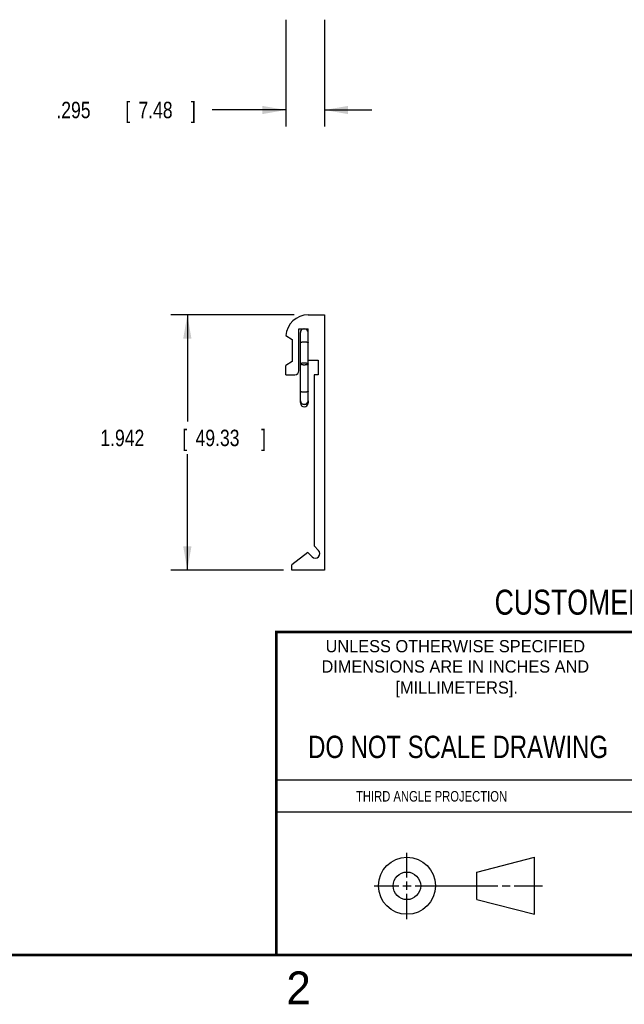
# Model space of a CAD drawing. Header units: inches. Extents: x 0 to 22, y 0 to 17.
# Tile 2 of 8: x 11.7 to 16.3, y 0.1 to 7.6. Entities that reach past the tile are written whole.
import ezdxf
from ezdxf.enums import TextEntityAlignment as Align

# ---------------------------------------------------------------- set-up
doc = ezdxf.new("R2010")
doc.units = ezdxf.units.IN
doc.header["$LTSCALE"] = 1.21
doc.header["$MEASUREMENT"] = 0
doc.layers.get('0').update_dxf_attribs({"linetype": 'CONTINUOUS'})
doc.layers.add('DIMENSIONS', color=7, linetype='CONTINUOUS')
doc.styles.get("Standard").update_dxf_attribs({"font": 'txt', "width": 0.8})
doc.dimstyles.new('DIMSTYLE_1', dxfattribs={"dimtxt": 0.125, "dimasz": 0.18, "dimexe": 0.18, "dimexo": 0.0625, "dimgap": 0.09, "dimtad": 0, "dimtih": 1, "dimtoh": 1, "dimdec": 3, "dimzin": 4, "dimdsep": 46, "dimtxsty": 'STANDARD', "dimblk": '_FILLED', "dimblk1": '_FILLED', "dimblk2": '_FILLED', "dimcen": 0.09, "dimadec": 0, "dimazin": 0, "dimtp": 0.01, "dimtm": 0.01, "dimtfac": 1, "dimtdec": 3, "dimtofl": 0, "dimtmove": 0, "dimatfit": 3, "dimldrblk": '_FILLED', "dimfxl": 1, "dimtolj": 1, "dimtzin": 4, "dimarcsym": 0})

# ---------------------------------------------------------------- blocks, each defined once
blk = doc.blocks.new('_FILLED')
at = {"color": 0, "linetype": 'BYBLOCK'}
blk.add_solid([(0, 0), (-1, 0.174), (-1, -0.174)], dxfattribs=at)
blk = doc.blocks.new('*D3')
at = {"layer": 'DIMENSIONS', "color": 2, "linetype": 'CONTINUOUS'}
for p, q in [((13.7455, 5.3731), (12.808, 5.3731)), ((12.933, 5.3731), (12.933, 4.5618)), ((12.933, 3.4311), (12.933, 4.3118)), ((13.6655, 3.4311), (12.808, 3.4311))]:
    blk.add_line(p, q, dxfattribs=at)
at = {"layer": 'DIMENSIONS', "color": 2, "linetype": 'CONTINUOUS', "xscale": 0.18, "yscale": 0.18, "zscale": 0.18}
for p, rotation in [((12.933, 5.3731), 90), ((12.933, 3.4311), 270)]:
    blk.add_blockref('_FILLED', p, dxfattribs=dict(at, rotation=rotation))
at = {"layer": 'DIMENSIONS', "color": 2, "linetype": 'CONTINUOUS', "width": 0.8}
for s, p in [('1.942', (12.2705, 4.3743)), ('[', (12.8955, 4.3743)), ('49.33', (12.9955, 4.3743)), (']', (13.4955, 4.3743))]:
    blk.add_text(s, height=0.125, dxfattribs=at).set_placement(p)
blk = doc.blocks.new('*D5')
at = {"layer": 'DIMENSIONS', "color": 2, "linetype": 'CONTINUOUS'}
for p, q in [((13.6835, 7.6206), (13.6835, 6.8081)), ((13.978, 7.6206), (13.978, 6.8081)), ((13.6835, 6.9331), (13.123, 6.9331)), ((13.978, 6.9331), (14.338, 6.9331))]:
    blk.add_line(p, q, dxfattribs=at)
at = {"layer": 'DIMENSIONS', "color": 2, "linetype": 'CONTINUOUS', "xscale": 0.18, "yscale": 0.18, "zscale": 0.18}
blk.add_blockref('_FILLED', (13.6835, 6.9331), dxfattribs=at)
at = {"layer": 'DIMENSIONS', "color": 2, "linetype": 'CONTINUOUS', "xscale": 0.18, "yscale": 0.18, "zscale": 0.18, "rotation": 180}
blk.add_blockref('_FILLED', (13.978, 6.9331), dxfattribs=at)
at = {"layer": 'DIMENSIONS', "color": 2, "linetype": 'CONTINUOUS', "width": 0.8}
for s, p in [('.295', (11.9355, 6.8706)), ('[', (12.4605, 6.8706)), ('7.48', (12.5605, 6.8706)), (']', (12.9605, 6.8706))]:
    blk.add_text(s, height=0.125, dxfattribs=at).set_placement(p)

msp = doc.modelspace()

# ---------------------------------------------------------------- linework, layer by layer
at = {"color": 7, "linetype": 'CONTINUOUS'}
for p, q in [((13.853, 5.3731), (13.978, 5.3731)), ((13.978, 5.3731), (13.978, 3.4311)), ((13.783, 4.9481), (13.783, 5.2681)), ((13.783, 5.2681), (13.853, 5.2681)), ((13.853, 4.7203), (13.853, 5.2681)), ((13.6835, 5.2158), (13.731, 5.1861)), ((13.731, 5.1861), (13.731, 5.0181)), ((13.794, 4.7203), (13.794, 5.2389)), ((13.853, 5.0281), (13.93, 5.0281)), ((13.93, 5.0281), (13.93, 4.9181)), ((13.731, 5.0181), (13.683, 4.9881)), ((13.683, 4.9181), (13.683, 4.9881)), ((13.683, 4.9181), (13.753, 4.9181)), ((13.898, 4.9181), (13.898, 3.6156)), ((13.93, 4.9181), (13.898, 4.9181)), ((13.794, 4.7202), (13.794, 4.7025)), ((13.853, 4.7202), (13.853, 4.7025)), ((13.898, 3.6156), (13.9327, 3.5809)), ((13.8504, 3.5642), (13.728, 3.4711)), ((13.8832, 3.5314), (13.8504, 3.5642)), ((13.728, 3.4311), (13.728, 3.4711)), ((13.978, 3.4311), (13.728, 3.4311)), ((15.1374, 1.132), (15.5769, 1.2447)), ((15.5769, 0.8105), (15.5769, 1.2447)), ((15.1374, 0.9219), (15.1374, 1.132)), ((15.1374, 0.9219), (15.5769, 0.8105))]:
    msp.add_line(p, q, dxfattribs=at)
at = {"color": 2, "linetype": 'CONTINUOUS'}
for p, q in [((13.61, 1.835), (16.375, 1.835)), ((16.375, 1.5888), (13.61, 1.5888)), ((14.6059, 1.0901), (14.6059, 1.2769)), ((14.6059, 0.9964), (14.6059, 1.0589)), ((14.3557, 1.0276), (14.5434, 1.0276)), ((14.5747, 1.0276), (14.6372, 1.0276)), ((14.6684, 1.0276), (15.2987, 1.0276)), ((15.3299, 1.0276), (15.3924, 1.0276)), ((15.4237, 1.0276), (15.6394, 1.0276)), ((14.6059, 0.7723), (14.6059, 0.9651))]:
    msp.add_line(p, q, dxfattribs=at)
at = {"color": 7, "linetype": 'CONTINUOUS', "const_width": 0.02}
for points in [[(13.6, 2.9595), (21.5, 2.96)], [(13.61, 0.5), (13.61, 2.96)], [(0.5, 0.5), (21.5, 0.5)]]:
    msp.add_lwpolyline(points, dxfattribs=at)
at = {"color": 7, "linetype": 'CONTINUOUS'}
for centre, radius in [((14.6059, 1.0276), 0.2171), ((14.6054, 1.0269), 0.105)]:
    msp.add_circle(centre, radius, dxfattribs=at)
for centre, radius, start, end in [((13.853, 5.2031), 0.17, 90, 175.71468), ((13.8235, 5.239), 0.0295, 99.16984, 180), ((13.8235, 5.239), 0.0295, 0, 80.83331), ((13.753, 4.9481), 0.03, 270, 360), ((13.8235, 4.7202), 0.0295, 180, 360), ((13.8235, 4.7025), 0.0295, 180, 360), ((13.908, 3.5561), 0.035, 225, 45)]:
    msp.add_arc(centre, radius, start, end, dxfattribs=at)
for points, knots in [([(13.794, 5.1614), (13.794, 5.1617), (13.7941, 5.1622), (13.7946, 5.163), (13.7955, 5.1637), (13.7966, 5.1643), (13.798, 5.165), (13.7997, 5.1656), (13.8016, 5.1661), (13.8038, 5.1667), (13.8062, 5.1671), (13.8088, 5.1675), (13.8115, 5.1678), (13.8144, 5.1681), (13.8174, 5.1683), (13.8204, 5.1684), (13.8225, 5.1684), (13.8235, 5.1684)], [0, 0, 0, 0, 0.023741, 0.051338, 0.085232, 0.126566, 0.175724, 0.232657, 0.297055, 0.368425, 0.446146, 0.52949, 0.617646, 0.709731, 0.804807, 0.901897, 1, 1, 1, 1]), ([(13.8235, 5.1684), (13.8245, 5.1684), (13.8266, 5.1684), (13.8296, 5.1683), (13.8326, 5.1681), (13.8354, 5.1678), (13.8382, 5.1675), (13.8408, 5.1671), (13.8432, 5.1667), (13.8453, 5.1661), (13.8473, 5.1656), (13.849, 5.165), (13.8504, 5.1643), (13.8515, 5.1637), (13.8523, 5.163), (13.8529, 5.1622), (13.853, 5.1617), (13.853, 5.1614)], [0, 0, 0, 0, 0.098103, 0.195193, 0.290269, 0.382354, 0.47051, 0.553854, 0.631575, 0.702945, 0.767343, 0.824276, 0.873434, 0.914768, 0.948662, 0.976259, 1, 1, 1, 1]), ([(13.794, 5.0001), (13.794, 5.0004), (13.7941, 5.0011), (13.7946, 5.002), (13.7955, 5.0028), (13.7966, 5.0037), (13.798, 5.0044), (13.7997, 5.0052), (13.8016, 5.0059), (13.8038, 5.0065), (13.8062, 5.0071), (13.8088, 5.0075), (13.8115, 5.0079), (13.8144, 5.0083), (13.8174, 5.0085), (13.8204, 5.0086), (13.8225, 5.0086), (13.8235, 5.0086)], [0, 0, 0, 0, 0.028132, 0.059437, 0.095949, 0.138966, 0.189159, 0.246331, 0.310407, 0.381188, 0.45773, 0.539558, 0.626163, 0.716241, 0.809146, 0.904224, 1, 1, 1, 1]), ([(13.8235, 4.9916), (13.8225, 4.9916), (13.8204, 4.9916), (13.8174, 4.9918), (13.8144, 4.992), (13.8115, 4.9923), (13.8088, 4.9927), (13.8062, 4.9932), (13.8038, 4.9938), (13.8016, 4.9944), (13.7997, 4.9951), (13.798, 4.9958), (13.7966, 4.9966), (13.7955, 4.9974), (13.7946, 4.9983), (13.7941, 4.9992), (13.794, 4.9998), (13.794, 5.0001)], [0, 0, 0, 0, 0.095776, 0.190854, 0.283759, 0.373837, 0.460442, 0.54227, 0.618812, 0.689593, 0.753669, 0.810841, 0.861034, 0.904051, 0.940563, 0.971868, 1, 1, 1, 1]), ([(13.8235, 5.0086), (13.8245, 5.0086), (13.8266, 5.0086), (13.8296, 5.0085), (13.8326, 5.0083), (13.8354, 5.0079), (13.8382, 5.0075), (13.8408, 5.0071), (13.8432, 5.0065), (13.8453, 5.0059), (13.8473, 5.0052), (13.849, 5.0044), (13.8504, 5.0037), (13.8515, 5.0028), (13.8523, 5.002), (13.8529, 5.0011), (13.853, 5.0004), (13.853, 5.0001)], [0, 0, 0, 0, 0.095776, 0.190854, 0.283759, 0.373837, 0.460442, 0.54227, 0.618812, 0.689593, 0.753669, 0.810841, 0.861034, 0.904051, 0.940563, 0.971868, 1, 1, 1, 1]), ([(13.853, 5.0001), (13.853, 4.9998), (13.8529, 4.9992), (13.8523, 4.9983), (13.8515, 4.9974), (13.8504, 4.9966), (13.849, 4.9958), (13.8473, 4.9951), (13.8453, 4.9944), (13.8432, 4.9938), (13.8408, 4.9932), (13.8382, 4.9927), (13.8354, 4.9923), (13.8326, 4.992), (13.8296, 4.9918), (13.8266, 4.9916), (13.8245, 4.9916), (13.8235, 4.9916)], [0, 0, 0, 0, 0.028132, 0.059437, 0.095949, 0.138966, 0.189159, 0.246331, 0.310407, 0.381188, 0.45773, 0.539558, 0.626163, 0.716241, 0.809146, 0.904224, 1, 1, 1, 1]), ([(13.8235, 4.7838), (13.8225, 4.7838), (13.8204, 4.7839), (13.8174, 4.784), (13.8144, 4.7842), (13.8115, 4.7846), (13.8088, 4.785), (13.8062, 4.7854), (13.8038, 4.786), (13.8016, 4.7866), (13.7997, 4.7873), (13.798, 4.7881), (13.7966, 4.7888), (13.7955, 4.7897), (13.7946, 4.7905), (13.7941, 4.7914), (13.794, 4.7921), (13.794, 4.7924)], [0, 0, 0, 0, 0.095864, 0.190768, 0.283762, 0.373924, 0.46037, 0.542273, 0.61888, 0.689529, 0.753669, 0.810893, 0.860994, 0.904051, 0.940592, 0.97184, 1, 1, 1, 1]), ([(13.853, 4.7924), (13.853, 4.7921), (13.8529, 4.7914), (13.8523, 4.7905), (13.8515, 4.7897), (13.8504, 4.7888), (13.849, 4.7881), (13.8473, 4.7873), (13.8453, 4.7866), (13.8432, 4.786), (13.8408, 4.7854), (13.8382, 4.785), (13.8354, 4.7846), (13.8326, 4.7842), (13.8296, 4.784), (13.8266, 4.7839), (13.8245, 4.7838), (13.8235, 4.7838)], [0, 0, 0, 0, 0.02816, 0.059408, 0.095949, 0.139006, 0.189107, 0.246331, 0.310471, 0.38112, 0.457727, 0.53963, 0.626076, 0.716238, 0.809232, 0.904136, 1, 1, 1, 1]), ([(13.8235, 4.6905), (13.8225, 4.6905), (13.8204, 4.6906), (13.8173, 4.6911), (13.8144, 4.6918), (13.8115, 4.6927), (13.8087, 4.6939), (13.8061, 4.6954), (13.8037, 4.6971), (13.8015, 4.699), (13.7996, 4.701), (13.7979, 4.7033), (13.7965, 4.7057), (13.7954, 4.7082), (13.7946, 4.7108), (13.7941, 4.7134), (13.794, 4.7152), (13.794, 4.7161)], [0, 0, 0, 0, 0.071337, 0.142479, 0.21324, 0.283446, 0.352945, 0.421609, 0.489345, 0.556097, 0.621851, 0.686635, 0.750523, 0.813632, 0.876119, 0.938171, 1, 1, 1, 1]), ([(13.853, 4.7161), (13.853, 4.7152), (13.8529, 4.7134), (13.8524, 4.7108), (13.8516, 4.7082), (13.8505, 4.7057), (13.8491, 4.7033), (13.8474, 4.701), (13.8454, 4.699), (13.8432, 4.6971), (13.8408, 4.6954), (13.8382, 4.6939), (13.8355, 4.6927), (13.8326, 4.6918), (13.8296, 4.6911), (13.8266, 4.6906), (13.8245, 4.6905), (13.8235, 4.6905)], [0, 0, 0, 0, 0.061829, 0.123881, 0.186368, 0.249477, 0.313365, 0.378149, 0.443903, 0.510655, 0.578391, 0.647055, 0.716554, 0.78676, 0.857521, 0.928663, 1, 1, 1, 1])]:
    msp.add_open_spline(points, degree=3, knots=knots, dxfattribs=at)

# ---------------------------------------------------------------- texts
at = {"color": 7, "linetype": 'CONTINUOUS', "width": 0.8}
for s, height, p in [('CUSTOMER DRAWING', 0.19, (16.3742, 3.0911)), ('DO NOT SCALE DRAWING', 0.17, (14.9953, 1.9998))]:
    msp.add_text(s, height=height, dxfattribs=at).set_placement(p, align=Align.CENTER)
at = {"color": 2, "linetype": 'CONTINUOUS'}
for s, p in [('UNLESS OTHERWISE SPECIFIED', (14.9742, 2.8049)), ('DIMENSIONS ARE IN INCHES AND', (14.9742, 2.6501)), ('[MILLIMETERS].', (14.9844, 2.4899))]:
    msp.add_text(s, height=0.093, dxfattribs=at).set_placement(p, align=Align.CENTER)
at = {"color": 2, "linetype": 'CONTINUOUS', "width": 0.8}
msp.add_text('THIRD ANGLE PROJECTION', height=0.08, dxfattribs=at).set_placement((14.2178, 1.6686))
at = {"color": 2, "linetype": 'CONTINUOUS'}
msp.add_text('2', height=0.25, dxfattribs=at).set_placement((13.6875, 0.125))

# ---------------------------------------------------------------- dimensions: what is measured, and where the dimension line sits
at = {"layer": 'DIMENSIONS', "color": 2, "linetype": 'CONTINUOUS'}
dim = msp.add_linear_dim(base=(13.97798, 6.93308), p1=(13.68346, 7.62058), p2=(13.97798, 7.62058), dimstyle='DIMSTYLE_1', dxfattribs=at)
dim.commit()
dim.dimension.update_dxf_attribs({"geometry": '*D5', "text_midpoint": (12.498, 6.93308), "dimtype": 160})
dim = msp.add_linear_dim(base=(12.933, 5.3731), p1=(13.6655, 3.4311), p2=(13.7455, 5.3731), angle=90, dimstyle='DIMSTYLE_1', dxfattribs=at)
dim.commit()
dim.dimension.update_dxf_attribs({"geometry": '*D3', "text_midpoint": (12.933, 4.4368), "dimtype": 160})

doc.saveas('drawing.dxf')
